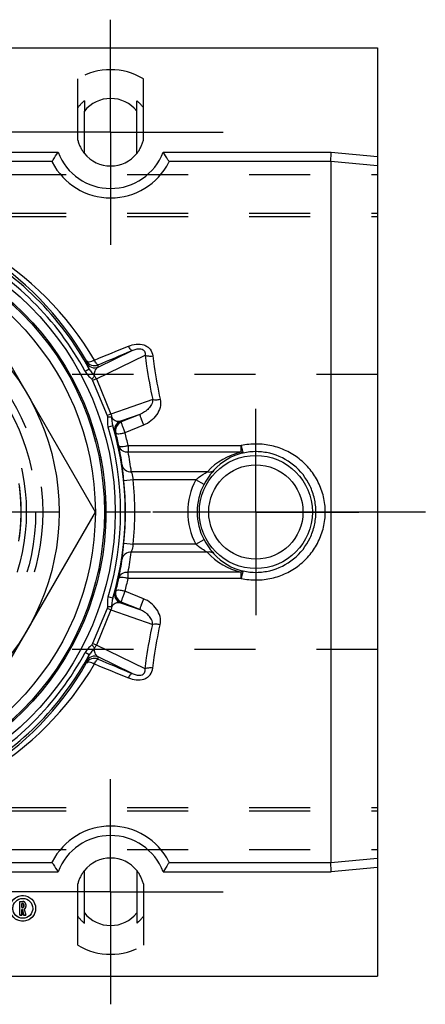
# Model space of a CAD drawing. Header units: millimetres. Extents: x 436 to 564, y 446 to 554.
# Tile 4 of 4: x 521 to 564, y 448 to 552. Entities that reach past the tile are written whole.
import ezdxf

# ---------------------------------------------------------------- set-up
doc = ezdxf.new("R2010")
doc.units = ezdxf.units.MM
doc.header["$LTSCALE"] = 65.185185
doc.linetypes.add('CENTER', pattern=[0.6, 0.375, -0.075, 0.075, -0.075])
doc.linetypes.add('HIDDEN', pattern=[0.2, 0.1, -0.1])
for name, color, linetype in [('ACHSEN_S', 7, 'CONTINUOUS'), ('FASEN', 7, 'CONTINUOUS'), ('KOERPER', 7, 'CONTINUOUS'), ('KONST.EL_MIT_GEO', 7, 'CONTINUOUS'), ('KURVEN', 7, 'CONTINUOUS')]:
    doc.layers.add(name, color=color, linetype=linetype)

msp = doc.modelspace()

# ---------------------------------------------------------------- linework, layer by layer
at = {"layer": 'ACHSEN_S', "color": 2, "linetype": 'CENTER'}
msp.add_line((564.09, 500), (435.91, 500), dxfattribs=at)
at = {"layer": 'FASEN', "color": 7, "linetype": 'Continuous'}
for radius in [30, 29.84, 28.87]:
    msp.add_circle((500, 500), radius, dxfattribs=at)
at = {"layer": 'KOERPER', "color": 7, "linetype": 'Continuous'}
for p, q in [((441, 549.5), (559, 549.5)), ((527.7, 538.24), (527.7, 542.76)), ((533.3, 538.24), (533.3, 542.76)), ((527.7, 457.24), (527.7, 461.76)), ((533.3, 461.76), (533.3, 457.24)), ((441, 450.5), (559, 450.5))]:
    msp.add_line(p, q, dxfattribs=at)
at = {"layer": 'KOERPER', "color": 8, "linetype": 'HIDDEN'}
for p, q in [((527, 539.66), (527, 546.18)), ((534, 539.66), (534, 546.18)), ((527.7, 543.85), (527.7, 542.76)), ((533.3, 542.76), (533.3, 543.85)), ((441, 536), (559, 536)), ((441, 531.5), (559, 531.5)), ((559, 514.67), (441, 514.67)), ((559, 485.33), (441, 485.33)), ((441, 464), (559, 464)), ((527, 453.82), (527, 460.34)), ((534, 460.34), (534, 453.82)), ((527.7, 456.15), (527.7, 457.24)), ((533.3, 457.24), (533.3, 456.15))]:
    msp.add_line(p, q, dxfattribs=at)
at = {"layer": 'KOERPER', "color": 2, "linetype": 'CENTER'}
for q in [(546, 511), (535, 500), (557, 500), (546, 489)]:
    msp.add_line((546, 500), q, dxfattribs=at)
at = {"layer": 'KOERPER', "color": 7, "linetype": 'Continuous'}
for centre, start, end in [((530.5, 540.5), 38.9425, 141.0575), ((530.5, 540.5), 218.9417, 321.0583), ((530.5, 459.5), 38.9421, 141.0579), ((530.5, 459.5), 218.9425, 321.0575)]:
    msp.add_arc(centre, 3.6, start, end, dxfattribs=at)
at = {"layer": 'KOERPER', "color": 8, "linetype": 'HIDDEN'}
for centre, radius, start, end in [((530.5, 540.5), 4.37, 129.8713, 143.2575), ((530.5, 540.5), 4.37, 36.7425, 50.1287), ((530.5, 540.5), 3.6, 193.5362, 218.9417), ((530.5, 540.5), 3.6, 321.0583, 346.4638), ((530.5, 459.5), 3.6, 141.0579, 166.4638), ((530.5, 459.5), 3.6, 13.5362, 38.9421), ((530.5, 459.5), 4.37, 216.7425, 230.1287), ((530.5, 459.5), 4.37, 309.8713, 323.2575)]:
    msp.add_arc(centre, radius, start, end, dxfattribs=at)
at = {"layer": 'KONST.EL_MIT_GEO', "color": 2, "linetype": 'CENTER'}
for p, q in [((530.5, 540.5), (530.5, 552.5)), ((530.5, 540.5), (518.5, 540.5)), ((530.5, 540.5), (530.5, 528.5)), ((530.5, 540.5), (542.5, 540.5)), ((530.5, 459.5), (530.5, 471.5)), ((530.5, 459.5), (518.5, 459.5)), ((530.5, 459.5), (542.5, 459.5)), ((530.5, 459.5), (530.5, 447.5))]:
    msp.add_line(p, q, dxfattribs=at)
at = {"layer": 'KONST.EL_MIT_GEO', "color": 7, "linetype": 'Continuous'}
for p, q in [((559, 549.5), (559, 450.5)), ((475.1, 538.36), (524.9, 538.36)), ((536.1, 538.36), (554.04, 538.36)), ((554.04, 538.36), (559, 537.9)), ((475.72, 537.41), (524.28, 537.41)), ((536.72, 537.41), (554, 537.41)), ((554, 537.41), (554, 462.59)), ((554, 537.41), (559, 536.95)), ((528.87, 500), (514.43, 525)), ((528.98, 514.19), (534.19, 516.73)), ((529.17, 515.45), (532.79, 517.22)), ((528.22, 515.24), (527.78, 515)), ((528.78, 514.49), (528.48, 514.18)), ((528.98, 514.19), (528.58, 514.03)), ((528.58, 514.03), (530.13, 510.29)), ((528.98, 514.19), (530.53, 510.45)), ((534.99, 511.99), (530.53, 510.45)), ((530.53, 510.45), (530.13, 510.29)), ((533.63, 510.41), (531.55, 509.7)), ((533.63, 510.41), (531.64, 509.6)), ((530.6, 510.1), (530.16, 510.11)), ((534.02, 509.26), (532.03, 508.46)), ((530.73, 509.18), (530.25, 509.04)), ((532.37, 507.09), (544.44, 507.09)), ((532.37, 507.09), (532.37, 506.4)), ((532.37, 506.4), (544.44, 506.4)), ((544.44, 506.4), (544.44, 507.09)), ((540.83, 504.29), (532.71, 504.29)), ((532.92, 503.42), (531.92, 503.32)), ((539.59, 503.42), (532.92, 503.42)), ((540.47, 502.95), (539.59, 503.42)), ((514.43, 475), (528.87, 500)), ((531.92, 496.68), (532.92, 496.58)), ((539.59, 496.58), (540.47, 497.05)), ((540.83, 495.71), (532.71, 495.71)), ((539.59, 496.58), (532.92, 496.58)), ((544.44, 493.6), (532.37, 493.6)), ((532.37, 492.91), (532.37, 493.6)), ((544.44, 492.91), (544.44, 493.6)), ((544.44, 492.91), (532.37, 492.91)), ((534.02, 490.74), (532.03, 491.54)), ((530.73, 490.82), (530.25, 490.96)), ((533.63, 489.59), (531.64, 490.4)), ((530.13, 489.71), (528.58, 485.97)), ((530.53, 489.55), (528.98, 485.81)), ((530.53, 489.55), (530.13, 489.71)), ((530.6, 489.9), (530.16, 489.89)), ((530.53, 489.55), (534.99, 488.01)), ((531.55, 490.3), (533.63, 489.59)), ((528.78, 485.51), (528.48, 485.82)), ((528.98, 485.81), (528.58, 485.97)), ((534.19, 483.27), (528.98, 485.81)), ((528.22, 484.76), (527.78, 485)), ((532.79, 482.78), (529.17, 484.55)), ((559, 463.05), (554, 462.59)), ((524.28, 462.59), (475.72, 462.59)), ((554, 462.59), (536.72, 462.59)), ((559, 462.1), (554.04, 461.64)), ((475.1, 461.64), (524.9, 461.64)), ((536.1, 461.64), (554.04, 461.64)), ((520.81, 458.46), (521.13, 458.46)), ((520.81, 456.99), (520.81, 458.46)), ((521.13, 458.25), (521.02, 458.25)), ((521.02, 458.25), (521.02, 457.81)), ((521.02, 457.81), (521.13, 457.81)), ((521.23, 457.92), (521.23, 458.15)), ((521.44, 458.15), (521.44, 457.92)), ((521.02, 456.99), (520.81, 456.99)), ((521.08, 457.6), (521.02, 457.6)), ((521.02, 457.6), (521.02, 456.99)), ((521.22, 456.99), (521.08, 457.6)), ((521.44, 456.99), (521.22, 456.99)), ((521.29, 457.65), (521.44, 456.99))]:
    msp.add_line(p, q, dxfattribs=at)
at = {"layer": 'KONST.EL_MIT_GEO', "color": 8, "linetype": 'HIDDEN'}
for p, q in [((441, 531.85), (559, 531.85)), ((441, 531.5), (559, 531.5)), ((520.88, 501.82), (520.76, 502.85)), ((520.94, 500.83), (520.87, 501.87)), ((520.95, 499.84), (520.94, 500.89)), ((520.92, 498.86), (520.95, 499.91)), ((520.85, 497.87), (520.93, 498.93)), ((520.72, 496.89), (520.85, 497.95)), ((441, 468.5), (559, 468.5)), ((441, 468.15), (559, 468.15))]:
    msp.add_line(p, q, dxfattribs=at)
msp.add_lwpolyline([(520.77, 497.21), (520.88, 498.18), (520.94, 499.15), (520.95, 500.12), (520.93, 501.1), (520.85, 502.07), (520.73, 503.03)], dxfattribs=at)
at = {"layer": 'KONST.EL_MIT_GEO', "color": 7, "linetype": 'Continuous'}
for centre, radius in [((500, 500), 31), ((500, 500), 25), ((546, 500), 6.03), ((546, 500), 5.03), ((521.13, 457.73), 1.37), ((521.13, 457.73), 1.06)]:
    msp.add_circle(centre, radius, dxfattribs=at)
at = {"layer": 'KONST.EL_MIT_GEO', "color": 8, "linetype": 'HIDDEN'}
for radius in [30, 23.25, 22.5, 21.5]:
    msp.add_circle((500, 500), radius, dxfattribs=at)
for centre, start, end in [((530.5, 540.5), 58.3542, 121.6458), ((530.5, 459.5), 238.3542, 301.6458)]:
    msp.add_arc(centre, 6.67, start, end, dxfattribs=at)
at = {"layer": 'KONST.EL_MIT_GEO', "color": 7, "linetype": 'Continuous'}
for centre, radius, start, end in [((530.5, 540.5), 6, 200.9276, 339.0722), ((530.5, 540.5), 7, 207.2078, 332.7922), ((500, 500), 32.07, 28.3679, 62.3622), ((500, 500), 31.57, 28.3681, 62.3621), ((499.69, 500.1), 32.45, 29.5713, 58.9625), ((500.26, 499.54), 33.02, 30.2969, 59.699), ((484.19, 515.09), 43.73, 1.0373, 1.3354), ((528.78, 516.61), 1, 210.0505, 292.4755), ((528.78, 516.38), 1, 209.6951, 292.4751), ((484.19, 514.07), 45, 1.7694, 2.066), ((531.93, 508.77), 1, 112.5249, 195.305), ((532.03, 508.67), 1, 112.5246, 195.0986), ((498.78, 478.89), 44.98, 43.0585, 43.2307), ((500, 500), 31.57, 343.3681, 16.6319), ((500, 500), 32.07, 343.3681, 16.6319), ((499.51, 478.16), 43.71, 43.7924, 43.9653), ((499.51, 500), 32.65, 12.4688, 14.934), ((501.01, 499.97), 32.16, 12.7808, 15.301), ((499.97, 501), 32, 7.1841, 10.898), ((500.25, 500.19), 32.72, 7.2027, 10.9477), ((546, 499.58), 6.99, 102.8885, 137.7106), ((546, 500.44), 6.01, 103.0342, 138.0905), ((500, 500), 32.09, 354.0637, 5.9363), ((500, 500), 33.09, 354.0637, 5.9363), ((546, 500), 7.27, 151.9115, 208.0884), ((546, 500), 6.27, 151.9122, 208.0878), ((500.54, 499.77), 32.42, 349.0342, 352.8134), ((546, 500.42), 7, 222.3001, 257.0939), ((499.97, 499), 32, 349.1021, 352.8157), ((546, 499.56), 6.01, 221.9093, 256.9635), ((499.54, 499.99), 32.62, 345.0649, 347.5323), ((501.07, 500.01), 32.1, 344.6966, 347.2216), ((531.93, 491.23), 1, 164.6951, 247.4751), ((499.51, 521.84), 43.71, 316.0394, 316.2124), ((532.03, 491.33), 1, 164.8962, 247.4805), ((498.78, 521.11), 44.98, 316.7693, 316.9415), ((500, 500), 31.57, 297.847, 331.6319), ((500, 500), 32.07, 297.847, 331.6321), ((528.78, 483.62), 1, 67.5249, 150.305), ((528.78, 483.39), 1, 67.5197, 149.9544), ((484.19, 484.91), 43.73, 358.6647, 358.9628), ((484.19, 485.93), 45, 357.934, 358.2306), ((499.68, 499.9), 32.45, 301.2082, 330.4284), ((500.27, 500.46), 33.02, 300.4704, 329.7043), ((530.5, 459.5), 7, 27.2078, 152.7922), ((530.5, 459.5), 6, 20.9277, 159.0722), ((521.13, 458.15), 0.316, 0, 90), ((521.13, 458.15), 0.104, 0, 90), ((521.13, 457.92), 0.104, 270, 360), ((521.13, 457.92), 0.316, 301.4604, 360)]:
    msp.add_arc(centre, radius, start, end, dxfattribs=at)
for points, knots in [([(524.28, 537.41), (524.31, 537.46), (524.51, 537.78), (524.72, 538.1), (524.9, 538.36)], [0, 0, 0, 0, 0.165204, 1, 1, 1, 1]), ([(536.72, 537.41), (536.69, 537.46), (536.49, 537.78), (536.28, 538.1), (536.1, 538.36)], [0, 0, 0, 0, 0.165204, 1, 1, 1, 1]), ([(554, 537.41), (554, 537.46), (554.01, 537.58), (554.02, 537.89), (554.03, 538.16), (554.04, 538.36)], [0, 0, 0, 0, 0.151773, 0.384921, 1, 1, 1, 1]), ([(524.28, 537.41), (524.27, 537.39), (524.25, 537.36), (524.27, 537.32), (524.27, 537.3)], [0, 0, 0, 0, 0.500793, 1, 1, 1, 1]), ([(536.73, 537.3), (536.73, 537.32), (536.75, 537.36), (536.73, 537.39), (536.72, 537.41)], [0, 0, 0, 0, 0.499207, 1, 1, 1, 1]), ([(532.41, 517.7), (532.67, 517.8), (533.21, 517.95), (533.93, 517.9), (534.43, 517.65), (534.81, 517.28), (534.96, 516.9), (534.99, 516.64)], [0, 0, 0, 0, 0.257249, 0.514914, 0.64143, 0.764156, 1, 1, 1, 1]), ([(532.79, 517.22), (532.77, 517.22), (532.7, 517.25), (532.62, 517.35), (532.52, 517.5), (532.45, 517.63), (532.41, 517.7)], [0, 0, 0, 0, 0.113409, 0.321231, 0.623004, 1, 1, 1, 1]), ([(532.79, 517.22), (532.93, 517.28), (533.16, 517.36), (533.47, 517.41), (533.73, 517.41), (533.97, 517.33), (534.18, 517.1), (534.2, 516.87), (534.19, 516.73)], [0, 0, 0, 0, 0.248695, 0.379653, 0.516389, 0.655084, 0.781563, 1, 1, 1, 1]), ([(534.19, 516.73), (534.3, 516.68), (534.57, 516.62), (534.84, 516.63), (534.99, 516.64)], [0, 0, 0, 0, 0.447631, 1, 1, 1, 1]), ([(534.19, 516.73), (534.24, 516.34), (534.45, 514.75), (534.74, 513.18), (534.99, 511.99)], [0, 0, 0, 0, 0.245221, 1, 1, 1, 1]), ([(534.99, 516.64), (535.04, 516.26), (535.25, 514.71), (535.54, 513.17), (535.79, 512.02)], [0, 0, 0, 0, 0.245219, 1, 1, 1, 1]), ([(527.91, 516.11), (527.93, 516.07), (528.04, 516.02), (528.24, 516.02), (528.5, 516.08), (528.68, 516.16), (528.78, 516.2)], [0, 0, 0, 0, 0.14748, 0.364303, 0.655432, 1, 1, 1, 1]), ([(527.91, 515.88), (527.91, 515.86), (527.94, 515.81), (527.99, 515.69), (528.09, 515.49), (528.17, 515.33), (528.22, 515.24)], [0, 0, 0, 0, 0.080949, 0.259435, 0.554347, 1, 1, 1, 1]), ([(529.16, 515.69), (529.13, 515.68), (529.07, 515.73), (528.99, 515.83), (528.88, 516), (528.81, 516.13), (528.78, 516.2)], [0, 0, 0, 0, 0.107622, 0.315651, 0.62024, 1, 1, 1, 1]), ([(527.78, 515), (527.86, 514.84), (528.02, 514.62), (528.28, 514.36), (528.41, 514.24), (528.48, 514.18)], [0, 0, 0, 0, 0.499507, 0.749725, 1, 1, 1, 1]), ([(528.22, 515.24), (528.29, 515.1), (528.47, 514.84), (528.69, 514.62), (528.78, 514.49)], [0, 0, 0, 0, 0.502486, 1, 1, 1, 1]), ([(529.17, 515.45), (529.04, 515.38), (528.87, 515.21), (528.75, 514.86), (528.75, 514.62), (528.78, 514.49)], [0, 0, 0, 0, 0.388844, 0.632052, 1, 1, 1, 1]), ([(534.99, 511.99), (535, 511.82), (534.89, 511.46), (534.57, 511.02), (534.14, 510.66), (533.81, 510.48), (533.63, 510.41)], [0, 0, 0, 0, 0.243198, 0.489271, 0.741269, 1, 1, 1, 1]), ([(535.79, 512.02), (535.86, 511.74), (535.83, 511.13), (535.44, 510.33), (534.82, 509.67), (534.3, 509.37), (534.02, 509.26)], [0, 0, 0, 0, 0.244492, 0.492925, 0.74512, 1, 1, 1, 1]), ([(534.99, 511.99), (535.11, 511.97), (535.38, 511.96), (535.65, 511.99), (535.79, 512.02)], [0, 0, 0, 0, 0.435911, 1, 1, 1, 1]), ([(533.63, 510.41), (533.63, 510.41), (533.63, 510.36), (533.64, 510.29), (533.67, 510.17), (533.72, 510.02), (533.78, 509.85), (533.88, 509.59), (533.96, 509.39), (534.02, 509.26)], [0, 0, 0, 0, 0.030357, 0.095698, 0.194915, 0.323755, 0.476257, 0.645159, 1, 1, 1, 1]), ([(530.16, 510.11), (530.16, 510.02), (530.15, 509.84), (530.15, 509.48), (530.19, 509.21), (530.25, 509.04)], [0, 0, 0, 0, 0.250275, 0.500493, 1, 1, 1, 1]), ([(530.6, 510.1), (530.67, 509.99), (530.83, 509.82), (531.17, 509.66), (531.41, 509.66), (531.55, 509.7)], [0, 0, 0, 0, 0.367955, 0.611162, 1, 1, 1, 1]), ([(530.6, 510.1), (530.62, 509.95), (530.63, 509.64), (530.68, 509.33), (530.73, 509.18)], [0, 0, 0, 0, 0.497514, 1, 1, 1, 1]), ([(531.64, 509.6), (531.63, 509.59), (531.64, 509.54), (531.65, 509.47), (531.69, 509.36), (531.73, 509.21), (531.79, 509.04), (531.89, 508.79), (531.97, 508.59), (532.03, 508.46)], [0, 0, 0, 0, 0.02978, 0.094493, 0.193264, 0.321715, 0.47404, 0.64313, 1, 1, 1, 1]), ([(530.73, 509.18), (530.76, 509.08), (530.81, 508.91), (530.88, 508.7), (530.93, 508.58), (530.96, 508.52), (530.97, 508.51)], [0, 0, 0, 0, 0.44561, 0.740546, 0.919046, 1, 1, 1, 1]), ([(531.06, 508.41), (531.07, 508.38), (531.2, 508.34), (531.39, 508.35), (531.69, 508.38), (531.91, 508.43), (532.03, 508.46)], [0, 0, 0, 0, 0.108217, 0.324284, 0.634293, 1, 1, 1, 1]), ([(553.41, 500), (553.41, 500.54), (553.28, 501.64), (552.72, 503.19), (551.83, 504.57), (550.66, 505.72), (549.26, 506.58), (547.7, 507.12), (546.07, 507.31), (544.97, 507.2), (544.44, 507.09)], [0, 0, 0, 0, 0.12512, 0.250096, 0.3749, 0.499639, 0.624479, 0.749533, 0.874759, 1, 1, 1, 1]), ([(531.39, 507.05), (531.4, 507.04), (531.43, 507.01), (531.49, 507), (531.59, 506.99), (531.76, 506.99), (532.03, 507.02), (532.25, 507.06), (532.37, 507.09)], [0, 0, 0, 0, 0.037857, 0.103644, 0.19758, 0.319587, 0.631914, 1, 1, 1, 1]), ([(531.39, 507.05), (531.42, 506.95), (531.5, 506.76), (531.81, 506.47), (532.15, 506.39), (532.37, 506.4)], [0, 0, 0, 0, 0.235964, 0.480979, 1, 1, 1, 1]), ([(544.44, 507.09), (544.47, 506.98), (544.49, 506.83), (544.54, 506.65), (544.57, 506.53), (544.6, 506.43), (544.62, 506.36), (544.63, 506.32), (544.64, 506.29), (544.65, 506.29)], [0, 0, 0, 0, 0.385267, 0.554754, 0.702184, 0.823392, 0.914861, 0.973988, 1, 1, 1, 1]), ([(544.65, 506.29), (544.63, 506.29), (544.55, 506.29), (544.48, 506.35), (544.44, 506.4)], [0, 0, 0, 0, 0.202676, 1, 1, 1, 1]), ([(552.41, 500), (552.41, 500.48), (552.3, 501.43), (551.68, 503.24), (550.17, 505.17), (547.97, 506.25), (546.07, 506.49), (545.11, 506.39), (544.65, 506.29)], [0, 0, 0, 0, 0.125602, 0.251, 0.499624, 0.748633, 0.874305, 1, 1, 1, 1]), ([(531.92, 503.32), (531.9, 503.49), (531.84, 504.05), (531.77, 504.61), (531.72, 505)], [0, 0, 0, 0, 0.300734, 1, 1, 1, 1]), ([(531.72, 505), (531.74, 504.9), (531.82, 504.7), (532.13, 504.38), (532.48, 504.28), (532.71, 504.29)], [0, 0, 0, 0, 0.235758, 0.480965, 1, 1, 1, 1]), ([(532.71, 504.29), (532.72, 504.24), (532.8, 503.95), (532.87, 503.66), (532.92, 503.42)], [0, 0, 0, 0, 0.185941, 1, 1, 1, 1]), ([(539.59, 503.42), (539.68, 503.51), (540.07, 503.84), (540.5, 504.11), (540.82, 504.29)], [0, 0, 0, 0, 0.266654, 1, 1, 1, 1]), ([(541.53, 504.45), (541.35, 504.25), (540.96, 503.78), (540.63, 503.26), (540.47, 502.95)], [0, 0, 0, 0, 0.43523, 1, 1, 1, 1]), ([(540.82, 504.29), (540.95, 504.26), (541.21, 504.25), (541.45, 504.37), (541.53, 504.45)], [0, 0, 0, 0, 0.524028, 1, 1, 1, 1]), ([(544.44, 492.91), (544.97, 492.8), (546.07, 492.69), (547.7, 492.88), (549.26, 493.42), (550.66, 494.28), (551.83, 495.43), (552.72, 496.81), (553.28, 498.36), (553.41, 499.46), (553.41, 500)], [0, 0, 0, 0, 0.12524, 0.250464, 0.375517, 0.500355, 0.625093, 0.749898, 0.874877, 1, 1, 1, 1]), ([(544.65, 493.71), (545.11, 493.61), (546.07, 493.51), (547.97, 493.75), (550.17, 494.83), (551.68, 496.76), (552.3, 498.57), (552.41, 499.52), (552.41, 500)], [0, 0, 0, 0, 0.125693, 0.251363, 0.500369, 0.748994, 0.874395, 1, 1, 1, 1]), ([(531.72, 495), (531.73, 495.1), (531.81, 495.66), (531.87, 496.22), (531.92, 496.68)], [0, 0, 0, 0, 0.181875, 1, 1, 1, 1]), ([(540.47, 497.05), (540.63, 496.74), (540.96, 496.22), (541.35, 495.75), (541.53, 495.55)], [0, 0, 0, 0, 0.564814, 1, 1, 1, 1]), ([(532.71, 495.71), (532.48, 495.72), (532.13, 495.62), (531.82, 495.3), (531.74, 495.1), (531.72, 495)], [0, 0, 0, 0, 0.519035, 0.76424, 1, 1, 1, 1]), ([(532.92, 496.58), (532.9, 496.49), (532.83, 496.2), (532.76, 495.91), (532.71, 495.71)], [0, 0, 0, 0, 0.296483, 1, 1, 1, 1]), ([(540.82, 495.71), (540.72, 495.77), (540.29, 496.01), (539.87, 496.31), (539.59, 496.58)], [0, 0, 0, 0, 0.225783, 1, 1, 1, 1]), ([(541.53, 495.55), (541.45, 495.63), (541.21, 495.75), (540.95, 495.74), (540.82, 495.71)], [0, 0, 0, 0, 0.475983, 1, 1, 1, 1]), ([(531.39, 492.95), (531.42, 493.05), (531.5, 493.24), (531.81, 493.53), (532.15, 493.61), (532.37, 493.6)], [0, 0, 0, 0, 0.235964, 0.480979, 1, 1, 1, 1]), ([(544.44, 493.6), (544.45, 493.62), (544.51, 493.67), (544.59, 493.72), (544.65, 493.71)], [0, 0, 0, 0, 0.313123, 1, 1, 1, 1]), ([(544.65, 493.71), (544.65, 493.7), (544.63, 493.68), (544.62, 493.64), (544.6, 493.57), (544.56, 493.43), (544.51, 493.21), (544.46, 493.02), (544.44, 492.91)], [0, 0, 0, 0, 0.02545, 0.084945, 0.176403, 0.297635, 0.614638, 1, 1, 1, 1]), ([(532.37, 492.91), (532.25, 492.94), (532.03, 492.98), (531.76, 493.01), (531.59, 493.01), (531.49, 493), (531.43, 492.99), (531.4, 492.96), (531.39, 492.95)], [0, 0, 0, 0, 0.368086, 0.680413, 0.80242, 0.896356, 0.962143, 1, 1, 1, 1]), ([(530.97, 491.49), (530.96, 491.48), (530.93, 491.42), (530.88, 491.3), (530.81, 491.09), (530.76, 490.92), (530.73, 490.82)], [0, 0, 0, 0, 0.080954, 0.259454, 0.55439, 1, 1, 1, 1]), ([(532.03, 491.54), (531.91, 491.57), (531.69, 491.62), (531.39, 491.65), (531.2, 491.66), (531.07, 491.62), (531.06, 491.59)], [0, 0, 0, 0, 0.365707, 0.675716, 0.891783, 1, 1, 1, 1]), ([(532.03, 491.54), (531.97, 491.41), (531.89, 491.21), (531.79, 490.96), (531.73, 490.79), (531.69, 490.64), (531.65, 490.53), (531.64, 490.46), (531.63, 490.41), (531.64, 490.4)], [0, 0, 0, 0, 0.35687, 0.52596, 0.678285, 0.806736, 0.905507, 0.97022, 1, 1, 1, 1]), ([(530.25, 490.96), (530.19, 490.79), (530.15, 490.52), (530.15, 490.16), (530.16, 489.98), (530.16, 489.89)], [0, 0, 0, 0, 0.499507, 0.749725, 1, 1, 1, 1]), ([(530.73, 490.82), (530.68, 490.67), (530.63, 490.36), (530.62, 490.05), (530.6, 489.9)], [0, 0, 0, 0, 0.502486, 1, 1, 1, 1]), ([(534.02, 490.74), (533.96, 490.61), (533.88, 490.41), (533.78, 490.15), (533.72, 489.98), (533.67, 489.83), (533.64, 489.71), (533.63, 489.64), (533.63, 489.59), (533.63, 489.59)], [0, 0, 0, 0, 0.354841, 0.523743, 0.676245, 0.805085, 0.904302, 0.969643, 1, 1, 1, 1]), ([(535.79, 487.98), (535.86, 488.26), (535.83, 488.87), (535.44, 489.67), (534.82, 490.33), (534.3, 490.63), (534.02, 490.74)], [0, 0, 0, 0, 0.244485, 0.492919, 0.74512, 1, 1, 1, 1]), ([(531.55, 490.3), (531.41, 490.34), (531.17, 490.34), (530.83, 490.18), (530.67, 490.01), (530.6, 489.9)], [0, 0, 0, 0, 0.388837, 0.632045, 1, 1, 1, 1]), ([(534.99, 488.01), (535, 488.18), (534.89, 488.54), (534.57, 488.98), (534.14, 489.34), (533.81, 489.52), (533.63, 489.59)], [0, 0, 0, 0, 0.243192, 0.489269, 0.74127, 1, 1, 1, 1]), ([(534.19, 483.27), (534.24, 483.66), (534.45, 485.25), (534.74, 486.82), (534.99, 488.01)], [0, 0, 0, 0, 0.245221, 1, 1, 1, 1]), ([(535.79, 487.98), (535.65, 488.01), (535.38, 488.04), (535.11, 488.03), (534.99, 488.01)], [0, 0, 0, 0, 0.564091, 1, 1, 1, 1]), ([(534.99, 483.36), (535.04, 483.74), (535.25, 485.29), (535.54, 486.83), (535.79, 487.98)], [0, 0, 0, 0, 0.245219, 1, 1, 1, 1]), ([(528.48, 485.82), (528.41, 485.76), (528.28, 485.64), (528.02, 485.38), (527.86, 485.16), (527.78, 485)], [0, 0, 0, 0, 0.250275, 0.500493, 1, 1, 1, 1]), ([(528.78, 485.51), (528.69, 485.38), (528.47, 485.16), (528.29, 484.9), (528.22, 484.76)], [0, 0, 0, 0, 0.497514, 1, 1, 1, 1]), ([(528.78, 485.51), (528.75, 485.38), (528.75, 485.14), (528.87, 484.79), (529.04, 484.62), (529.17, 484.55)], [0, 0, 0, 0, 0.367948, 0.611156, 1, 1, 1, 1]), ([(528.22, 484.76), (528.17, 484.67), (528.09, 484.51), (527.99, 484.31), (527.94, 484.19), (527.91, 484.14), (527.91, 484.12)], [0, 0, 0, 0, 0.445653, 0.740566, 0.919051, 1, 1, 1, 1]), ([(528.78, 483.8), (528.81, 483.87), (528.88, 484), (528.99, 484.17), (529.07, 484.27), (529.13, 484.32), (529.16, 484.31)], [0, 0, 0, 0, 0.37976, 0.684349, 0.892378, 1, 1, 1, 1]), ([(528.78, 483.8), (528.68, 483.84), (528.5, 483.92), (528.24, 483.98), (528.04, 483.98), (527.93, 483.93), (527.91, 483.89)], [0, 0, 0, 0, 0.344568, 0.635697, 0.85252, 1, 1, 1, 1]), ([(532.41, 482.3), (532.67, 482.2), (533.21, 482.05), (533.93, 482.1), (534.43, 482.35), (534.81, 482.72), (534.96, 483.1), (534.99, 483.36)], [0, 0, 0, 0, 0.257245, 0.514909, 0.641426, 0.76415, 1, 1, 1, 1]), ([(532.79, 482.78), (532.93, 482.72), (533.16, 482.64), (533.47, 482.59), (533.73, 482.59), (533.97, 482.67), (534.18, 482.9), (534.2, 483.13), (534.19, 483.27)], [0, 0, 0, 0, 0.248689, 0.379645, 0.516383, 0.65508, 0.781553, 1, 1, 1, 1]), ([(534.99, 483.36), (534.84, 483.37), (534.57, 483.38), (534.3, 483.32), (534.19, 483.27)], [0, 0, 0, 0, 0.552369, 1, 1, 1, 1]), ([(532.41, 482.3), (532.45, 482.37), (532.52, 482.5), (532.62, 482.65), (532.7, 482.75), (532.77, 482.78), (532.79, 482.78)], [0, 0, 0, 0, 0.376996, 0.67877, 0.886591, 1, 1, 1, 1]), ([(524.28, 462.59), (524.27, 462.61), (524.25, 462.64), (524.27, 462.68), (524.27, 462.7)], [0, 0, 0, 0, 0.500793, 1, 1, 1, 1]), ([(524.28, 462.59), (524.31, 462.54), (524.51, 462.22), (524.72, 461.9), (524.9, 461.64)], [0, 0, 0, 0, 0.165204, 1, 1, 1, 1]), ([(536.72, 462.59), (536.69, 462.54), (536.49, 462.22), (536.28, 461.9), (536.1, 461.64)], [0, 0, 0, 0, 0.165204, 1, 1, 1, 1]), ([(536.72, 462.59), (536.73, 462.61), (536.75, 462.64), (536.73, 462.68), (536.73, 462.7)], [0, 0, 0, 0, 0.500793, 1, 1, 1, 1]), ([(554.04, 461.64), (554.03, 461.84), (554.02, 462.11), (554.01, 462.42), (554, 462.54), (554, 462.59)], [0, 0, 0, 0, 0.615079, 0.848225, 1, 1, 1, 1])]:
    msp.add_open_spline(points, degree=3, knots=knots, dxfattribs=at)
for points in [[(528.78, 516.2), (529.99, 516.7), (531.2, 517.2), (532.41, 517.7)], [(529.16, 515.69), (530.37, 516.2), (531.58, 516.71), (532.79, 517.22)], [(528.48, 514.18), (528.52, 514.14), (528.55, 514.08), (528.58, 514.03)], [(528.78, 514.49), (528.86, 514.41), (528.93, 514.3), (528.98, 514.19)], [(530.53, 510.45), (530.57, 510.34), (530.6, 510.22), (530.6, 510.1)], [(530.13, 510.29), (530.15, 510.23), (530.16, 510.17), (530.16, 510.11)], [(530.16, 489.89), (530.16, 489.83), (530.15, 489.77), (530.13, 489.71)], [(530.6, 489.9), (530.6, 489.78), (530.57, 489.66), (530.53, 489.55)], [(528.58, 485.97), (528.55, 485.92), (528.52, 485.86), (528.48, 485.82)], [(528.98, 485.81), (528.93, 485.7), (528.86, 485.59), (528.78, 485.51)], [(529.16, 484.31), (530.37, 483.8), (531.58, 483.29), (532.79, 482.78)], [(528.78, 483.8), (529.99, 483.3), (531.2, 482.8), (532.41, 482.3)]]:
    msp.add_open_spline(points, degree=3, dxfattribs=at)
at = {"layer": 'KURVEN', "color": 8, "linetype": 'HIDDEN'}
for p, q in [((520.81, 458.46), (521.13, 458.46)), ((520.81, 456.99), (520.81, 458.46)), ((521.02, 458.25), (521.13, 458.25)), ((521.02, 457.81), (521.02, 458.25)), ((521.02, 457.81), (521.13, 457.81)), ((521.23, 458.15), (521.23, 457.92)), ((521.44, 458.15), (521.44, 457.92)), ((520.81, 456.99), (521.02, 456.99)), ((521.02, 457.6), (521.08, 457.6)), ((521.02, 456.99), (521.02, 457.6)), ((521.08, 457.6), (521.22, 456.99)), ((521.22, 456.99), (521.44, 456.99)), ((521.29, 457.65), (521.44, 456.99))]:
    msp.add_line(p, q, dxfattribs=at)
for radius in [1.37, 1.06]:
    msp.add_circle((521.13, 457.73), radius, dxfattribs=at)
for centre, radius, start, end in [((521.13, 458.15), 0.316, 0, 90), ((521.13, 458.15), 0.104, 0, 90), ((521.13, 457.92), 0.104, 270, 360), ((521.13, 457.92), 0.316, 301.4604, 360)]:
    msp.add_arc(centre, radius, start, end, dxfattribs=at)

doc.saveas('drawing.dxf')
